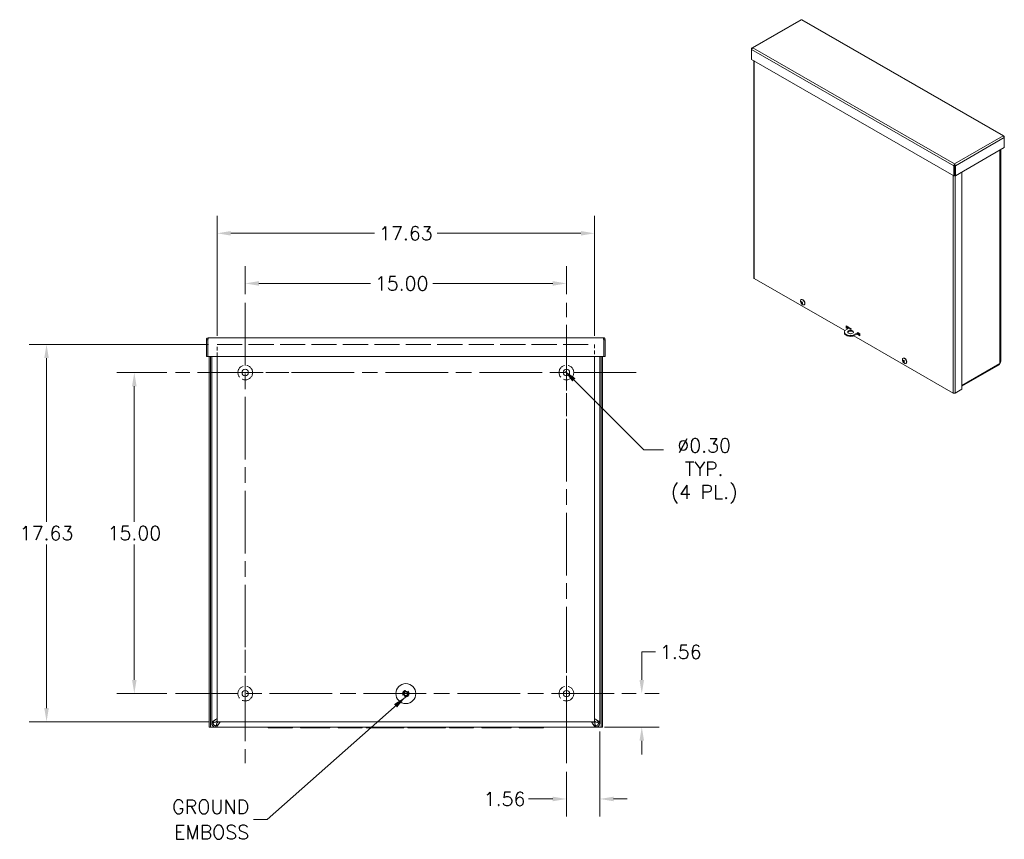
# Model space of a CAD drawing. Header units: inches. Extents: x 6 to 107, y 4 to 69.
# Tile 13 of 13: x 61 to 107, y 31 to 69. Entities that reach past the tile are written whole.
import ezdxf

# ---------------------------------------------------------------- set-up
doc = ezdxf.new("R2010")
doc.units = ezdxf.units.IN
doc.header["$LTSCALE"] = 6.5
doc.header["$MEASUREMENT"] = 0
doc.linetypes.add('CHAIN', pattern=[0.7087, 0.4724, -0.0591, 0.1181, -0.0591])
doc.linetypes.add('DASHED', pattern=[0.2067, 0.1654, -0.0413])
for name, color, linetype, lineweight in [('Center Mark (ANSI)', 7, 'Continuous', 5), ('Centerline (ANSI)', 7, 'Continuous', 5), ('Dimension (ANSI)', 7, 'Continuous', 5), ('Hidden (ANSI)', 7, 'DASHED', 5), ('Symbol (ANSI)', 7, 'Continuous', 5), ('Visible (ANSI)', 7, 'Continuous', 5), ('Visible Narrow (ANSI)', 7, 'Continuous', 5)]:
    doc.layers.add(name, color=color, linetype=linetype, lineweight=lineweight)
doc.styles.add('ROMANS', font='romans.shx')
doc.dimstyles.new('Default (ANSI)', dxfattribs={"dimscale": 6.5, "dimtxt": 0.1, "dimasz": 0.098425, "dimexe": 0.125, "dimexo": 0.0625, "dimgap": 0.031496, "dimtad": 0, "dimtih": 1, "dimtoh": 1, "dimrnd": 1e-08, "dimzin": 0, "dimdsep": 46, "dimtxsty": 'ROMANS', "dimcen": 0.09, "dimdle": 0.393701, "dimclrd": 256, "dimclre": 256, "dimclrt": 256, "dimadec": 0, "dimazin": 0, "dimtfac": 1, "dimtofl": 0, "dimtmove": 0, "dimatfit": 3, "dimfxl": 1, "dimtolj": 1, "dimtzin": 0, "dimlwd": -1, "dimlwe": -1, "dimarcsym": 0})
doc.dimstyles.new('Default (ANSI)$7', dxfattribs={"dimscale": 6.5, "dimtxt": 0.1, "dimasz": 0.098425, "dimexe": 0.125, "dimexo": 0.0625, "dimgap": 0.031496, "dimtad": 0, "dimtih": 1, "dimtoh": 1, "dimrnd": 1e-08, "dimzin": 0, "dimdsep": 46, "dimtxsty": 'ROMANS', "dimcen": 0.09, "dimdle": 0.393701, "dimclrd": 256, "dimclre": 256, "dimclrt": 256, "dimadec": 0, "dimazin": 0, "dimtfac": 1, "dimtofl": 0, "dimtmove": 0, "dimatfit": 3, "dimfxl": 1, "dimtolj": 1, "dimtzin": 0, "dimlwd": -1, "dimlwe": -1, "dimarcsym": 0})

# ---------------------------------------------------------------- blocks, each defined once
blk = doc.blocks.new('*D8')
at = {"layer": 'Defpoints', "color": 0, "transparency": 16777216}
for p in [(87.676, 36.462), (86.114, 34.578), (87.676, 32.907)]:
    blk.add_point(p, dxfattribs=at)
at = {"layer": 'Dimension (ANSI)', "transparency": 16777216}
for p, q in [((87.676, 36.056), (87.676, 32.094)), ((86.114, 34.172), (86.114, 32.094)), ((85.474, 32.907), (84.343, 32.907)), ((88.316, 32.907), (88.956, 32.907))]:
    blk.add_line(p, q, dxfattribs=at)
for points in [[(85.474, 33.014), (85.474, 32.8), (86.114, 32.907)], [(88.316, 33.014), (88.316, 32.8), (87.676, 32.907)]]:
    blk.add_solid(points, dxfattribs=at)
at = {"layer": 'Dimension (ANSI)', "transparency": 16777216, "insert": (82.25, 33.232), "char_height": 0.65, "attachment_point": 1, "style": 'ROMANS'}
blk.add_mtext('\\A1;1.56', dxfattribs=at)
blk = doc.blocks.new('*D9')
at = {"layer": 'Defpoints', "color": 0, "transparency": 16777216}
for p in [(89.364, 37.828), (87.48, 36.266), (89.633, 36.266)]:
    blk.add_point(p, dxfattribs=at)
at = {"layer": 'Dimension (ANSI)', "transparency": 16777216}
for p, q in [((89.633, 38.468), (89.633, 39.773)), ((89.633, 39.773), (90.272, 39.773)), ((89.77, 37.828), (90.445, 37.828)), ((87.886, 36.266), (90.445, 36.266)), ((89.633, 35.626), (89.633, 34.986))]:
    blk.add_line(p, q, dxfattribs=at)
for points in [[(89.526, 38.468), (89.739, 38.468), (89.633, 37.828)], [(89.526, 35.626), (89.739, 35.626), (89.633, 36.266)]]:
    blk.add_solid(points, dxfattribs=at)
at = {"layer": 'Dimension (ANSI)', "transparency": 16777216, "insert": (90.477, 40.098), "char_height": 0.65, "attachment_point": 1, "style": 'ROMANS'}
blk.add_mtext('\\A1;1.56', dxfattribs=at)
blk = doc.blocks.new('*D10')
at = {"layer": 'Defpoints', "color": 0, "transparency": 16777216}
for p in [(69.801, 59.33), (69.801, 54.141), (87.426, 54.141)]:
    blk.add_point(p, dxfattribs=at)
at = {"layer": 'Dimension (ANSI)', "transparency": 16777216}
for p, q in [((69.801, 54.547), (69.801, 60.143)), ((87.426, 54.547), (87.426, 60.143)), ((70.441, 59.33), (77.155, 59.33)), ((86.787, 59.33), (80.072, 59.33))]:
    blk.add_line(p, q, dxfattribs=at)
for points in [[(70.441, 59.437), (70.441, 59.224), (69.801, 59.33)], [(86.787, 59.437), (86.787, 59.224), (87.426, 59.33)]]:
    blk.add_solid(points, dxfattribs=at)
at = {"layer": 'Dimension (ANSI)', "transparency": 16777216, "insert": (77.36, 59.655), "char_height": 0.65, "attachment_point": 1, "style": 'ROMANS'}
blk.add_mtext('\\A1;17.63', dxfattribs=at)
blk = doc.blocks.new('*D11')
at = {"layer": 'Defpoints', "color": 0, "transparency": 16777216}
for p in [(69.801, 54.141), (61.836, 36.516), (69.801, 36.516)]:
    blk.add_point(p, dxfattribs=at)
at = {"layer": 'Dimension (ANSI)', "transparency": 16777216}
for p, q in [((69.395, 54.141), (61.023, 54.141)), ((61.836, 53.501), (61.836, 45.858)), ((61.836, 37.156), (61.836, 44.799)), ((69.395, 36.516), (61.023, 36.516))]:
    blk.add_line(p, q, dxfattribs=at)
for points in [[(61.729, 53.501), (61.942, 53.501), (61.836, 54.141)], [(61.729, 37.156), (61.942, 37.156), (61.836, 36.516)]]:
    blk.add_solid(points, dxfattribs=at)
at = {"layer": 'Dimension (ANSI)', "transparency": 16777216, "insert": (60.582, 45.653), "char_height": 0.65, "attachment_point": 1, "style": 'ROMANS'}
blk.add_mtext('\\A1;17.63', dxfattribs=at)
blk = doc.blocks.new('*D23')
at = {"layer": 'Defpoints', "color": 0, "transparency": 16777216}
for p in [(86.008, 52.934), (86.22, 52.722)]:
    blk.add_point(p, dxfattribs=at)
at = {"layer": 'Dimension (ANSI)', "transparency": 16777216}
for p, q in [((89.73, 49.213), (86.46, 52.482)), ((90.653, 49.213), (89.73, 49.213))]:
    blk.add_line(p, q, dxfattribs=at)
blk.add_solid([(86.535, 52.557), (86.385, 52.407), (86.008, 52.934)], dxfattribs=at)
at = {"layer": 'Dimension (ANSI)', "transparency": 16777216, "insert": (92.545, 49.739), "char_height": 0.65, "attachment_point": 2, "style": 'ROMANS'}
blk.add_mtext('\\A1;∅0.30{\\PTYP.\\P(4 PL.)}', dxfattribs=at)
blk = doc.blocks.new('*D29')
at = {"layer": 'Defpoints', "color": 0, "transparency": 16777216}
for p in [(65.934, 52.828), (67.864, 52.828), (67.864, 37.828)]:
    blk.add_point(p, dxfattribs=at)
at = {"layer": 'Dimension (ANSI)', "transparency": 16777216}
for p, q in [((67.458, 52.828), (65.122, 52.828)), ((65.934, 52.189), (65.934, 45.858)), ((65.934, 38.468), (65.934, 44.799)), ((67.458, 37.828), (65.122, 37.828))]:
    blk.add_line(p, q, dxfattribs=at)
for points in [[(65.828, 52.189), (66.041, 52.189), (65.934, 52.828)], [(65.828, 38.468), (66.041, 38.468), (65.934, 37.828)]]:
    blk.add_solid(points, dxfattribs=at)
at = {"layer": 'Dimension (ANSI)', "transparency": 16777216, "insert": (64.681, 45.653), "char_height": 0.65, "attachment_point": 1, "style": 'ROMANS'}
blk.add_mtext('\\A1;15.00', dxfattribs=at)
blk = doc.blocks.new('*D30')
at = {"layer": 'Defpoints', "color": 0, "transparency": 16777216}
for p in [(71.114, 56.99), (71.114, 56.078), (86.114, 56.078)]:
    blk.add_point(p, dxfattribs=at)
at = {"layer": 'Dimension (ANSI)', "transparency": 16777216}
for p, q in [((71.114, 56.485), (71.114, 57.802)), ((86.114, 56.485), (86.114, 57.802)), ((71.754, 56.99), (76.959, 56.99)), ((85.474, 56.99), (79.876, 56.99))]:
    blk.add_line(p, q, dxfattribs=at)
for points in [[(71.754, 57.096), (71.754, 56.883), (71.114, 56.99)], [(85.474, 57.096), (85.474, 56.883), (86.114, 56.99)]]:
    blk.add_solid(points, dxfattribs=at)
at = {"layer": 'Dimension (ANSI)', "transparency": 16777216, "insert": (77.164, 57.315), "char_height": 0.65, "attachment_point": 1, "style": 'ROMANS'}
blk.add_mtext('\\A1;15.00', dxfattribs=at)

msp = doc.modelspace()

# ---------------------------------------------------------------- linework, layer by layer
at = {"layer": 'Center Mark (ANSI)', "linetype": 'CHAIN', "ltscale": 0.34877}
for p, q in [((86.114, 50.787), (86.114, 54.869)), ((73.155, 52.828), (69.073, 52.828)), ((71.114, 39.869), (71.114, 35.787)), ((86.114, 39.869), (86.114, 35.787))]:
    msp.add_line(p, q, dxfattribs=at)
at = {"layer": 'Centerline (ANSI)', "linetype": 'CHAIN', "ltscale": 0.952448}
for p, q in [((71.114, 56.078), (71.114, 34.578)), ((86.114, 34.578), (86.114, 56.078)), ((89.364, 52.828), (67.864, 52.828)), ((67.864, 37.828), (89.364, 37.828))]:
    msp.add_line(p, q, dxfattribs=at)
at = {"layer": 'Hidden (ANSI)', "ltscale": 0.164876}
for p, q in [((69.801, 53.578), (69.801, 54.141)), ((87.426, 54.141), (87.426, 53.578))]:
    msp.add_line(p, q, dxfattribs=at)
at = {"layer": 'Hidden (ANSI)', "ltscale": 1.093186}
msp.add_line((69.801, 54.141), (87.426, 54.141), dxfattribs=at)
at = {"layer": 'Hidden (ANSI)', "ltscale": 0.632503}
for centre in [(71.114, 52.828), (86.114, 52.828), (71.114, 37.828), (86.114, 37.828)]:
    msp.add_circle(centre, 0.344, dxfattribs=at)
at = {"layer": 'Hidden (ANSI)', "ltscale": 0.267516}
msp.add_circle((78.614, 37.829), 0.145, dxfattribs=at)
at = {"layer": 'Visible (ANSI)'}
for p, q in [((97.059, 69.305), (94.782, 67.994)), ((106.543, 63.877), (97.116, 69.305)), ((94.776, 67.952), (94.763, 67.96)), ((94.763, 67.96), (94.763, 67.917)), ((94.763, 67.456), (94.763, 67.917)), ((104.2, 62.021), (94.763, 67.456)), ((94.866, 67.396), (94.866, 57.246)), ((106.549, 63.835), (106.562, 63.843)), ((106.562, 63.8), (106.562, 63.843)), ((106.562, 63.8), (106.562, 63.338)), ((106.562, 63.338), (104.275, 62.021)), ((106.393, 53.35), (106.393, 63.241)), ((104.237, 62.535), (104.237, 62.571)), ((104.232, 62.501), (104.2, 62.483)), ((104.2, 62.483), (104.2, 62.021)), ((104.232, 62.501), (104.232, 62.039)), ((104.244, 62.519), (104.238, 62.516)), ((104.243, 62.501), (104.243, 62.039)), ((104.243, 62.501), (104.275, 62.483)), ((104.275, 62.021), (104.275, 62.483)), ((104.574, 62.193), (104.574, 52.045)), ((104.232, 62.039), (104.2, 62.021)), ((104.243, 62.039), (104.275, 62.021)), ((99.115, 54.783), (94.886, 57.219)), ((97.076, 56.233), (97.083, 56.237)), ((97.086, 56.096), (97.103, 56.105)), ((97.086, 56.082), (97.118, 56.1)), ((97.096, 56.108), (97.1, 56.11)), ((97.106, 56.105), (97.126, 56.116)), ((97.117, 56.093), (97.135, 56.103)), ((97.097, 56.07), (97.12, 56.083)), ((97.107, 56.066), (97.118, 56.073)), ((97.121, 56.082), (97.122, 56.082)), ((97.214, 55.992), (97.222, 55.996)), ((99.093, 54.719), (99.093, 54.682)), ((99.339, 54.913), (99.116, 54.784)), ((99.176, 55.005), (99.337, 54.912)), ((99.176, 54.912), (99.176, 55.005)), ((99.176, 54.912), (99.207, 54.931)), ((99.257, 54.866), (99.176, 54.912)), ((99.207, 54.986), (99.207, 54.931)), ((99.207, 54.968), (99.321, 54.902)), ((99.289, 54.884), (99.207, 54.931)), ((99.207, 54.931), (99.289, 54.884)), ((99.375, 54.89), (99.43, 54.858)), ((99.404, 54.854), (99.417, 54.847)), ((69.363, 54.36), (69.301, 54.36)), ((69.301, 54.36), (69.301, 53.578)), ((69.363, 54.36), (69.363, 53.578)), ((69.374, 53.578), (69.374, 54.36)), ((69.395, 54.453), (87.833, 54.453)), ((87.853, 54.36), (87.853, 53.578)), ((87.864, 54.36), (87.864, 53.578)), ((87.864, 54.36), (87.926, 54.36)), ((87.926, 53.578), (87.926, 54.36)), ((99.362, 54.641), (99.254, 54.703)), ((99.51, 54.57), (99.722, 54.692)), ((99.51, 54.533), (99.752, 54.673)), ((99.51, 54.57), (99.51, 54.533)), ((104.175, 51.87), (99.529, 54.545)), ((99.814, 54.545), (99.672, 54.627)), ((99.703, 54.645), (99.814, 54.581)), ((99.786, 54.598), (99.704, 54.645)), ((99.722, 54.69), (99.814, 54.637)), ((99.736, 54.663), (99.786, 54.635)), ((99.786, 54.653), (99.786, 54.598)), ((99.814, 54.637), (99.814, 54.545)), ((69.363, 53.578), (69.301, 53.578)), ((87.853, 53.578), (69.374, 53.578)), ((69.426, 53.578), (69.426, 36.265)), ((69.488, 53.578), (69.488, 36.265)), ((69.551, 53.578), (69.551, 36.462)), ((69.801, 36.516), (69.801, 53.578)), ((87.426, 53.578), (87.426, 36.516)), ((87.676, 36.462), (87.676, 53.578)), ((87.739, 36.265), (87.739, 53.578)), ((87.801, 36.265), (87.801, 53.578)), ((87.864, 53.578), (87.926, 53.578)), ((101.832, 53.494), (101.839, 53.498)), ((101.842, 53.358), (101.858, 53.367)), ((101.842, 53.345), (101.874, 53.363)), ((101.852, 53.332), (101.873, 53.344)), ((101.854, 53.369), (101.857, 53.371)), ((101.863, 53.365), (101.883, 53.376)), ((101.874, 53.352), (101.892, 53.363)), ((101.877, 53.341), (101.878, 53.342)), ((101.862, 53.328), (101.873, 53.335)), ((101.97, 53.253), (101.978, 53.258)), ((106.291, 53.172), (104.574, 52.183)), ((106.354, 53.254), (106.36, 53.263)), ((104.574, 52.045), (104.27, 51.87)), ((69.551, 36.462), (69.601, 36.462)), ((69.551, 36.453), (69.551, 36.462)), ((69.601, 36.453), (69.551, 36.453)), ((69.601, 36.462), (69.613, 36.462)), ((69.613, 36.453), (69.601, 36.453)), ((69.613, 36.462), (69.613, 36.453)), ((69.738, 36.497), (69.801, 36.56)), ((69.738, 36.328), (69.748, 36.328)), ((69.738, 36.328), (69.738, 36.315)), ((69.748, 36.328), (69.748, 36.315)), ((69.782, 36.453), (69.845, 36.516)), ((87.426, 36.516), (69.801, 36.516)), ((87.445, 36.453), (87.382, 36.516)), ((87.489, 36.497), (87.426, 36.56)), ((87.48, 36.328), (87.489, 36.328)), ((87.48, 36.315), (87.48, 36.328)), ((87.489, 36.315), (87.489, 36.328)), ((87.614, 36.462), (87.627, 36.462)), ((87.614, 36.453), (87.614, 36.462)), ((87.627, 36.453), (87.614, 36.453)), ((87.627, 36.462), (87.676, 36.462)), ((87.676, 36.453), (87.627, 36.453)), ((87.676, 36.462), (87.676, 36.453)), ((69.488, 36.265), (69.426, 36.265)), ((69.488, 36.265), (69.52, 36.265)), ((69.52, 36.265), (72.191, 36.265)), ((69.738, 36.315), (69.738, 36.266)), ((69.748, 36.266), (69.738, 36.266)), ((69.748, 36.315), (69.748, 36.266)), ((87.48, 36.266), (69.748, 36.266)), ((72.191, 36.266), (72.191, 36.235)), ((72.691, 36.235), (72.191, 36.235)), ((72.691, 36.235), (72.691, 36.266)), ((72.691, 36.235), (72.816, 36.235)), ((72.816, 36.235), (72.816, 36.266)), ((73.316, 36.235), (72.816, 36.235)), ((73.316, 36.266), (73.316, 36.235)), ((73.316, 36.265), (73.696, 36.265)), ((73.696, 36.266), (73.696, 36.235)), ((74.321, 36.235), (73.696, 36.235)), ((74.321, 36.235), (74.321, 36.266)), ((74.321, 36.235), (74.446, 36.235)), ((74.446, 36.235), (74.446, 36.266)), ((75.071, 36.235), (74.446, 36.235)), ((75.071, 36.266), (75.071, 36.235)), ((75.071, 36.265), (75.451, 36.265)), ((75.451, 36.266), (75.451, 36.235)), ((75.951, 36.235), (75.451, 36.235)), ((75.951, 36.235), (75.951, 36.266)), ((75.951, 36.235), (76.076, 36.235)), ((76.076, 36.235), (76.076, 36.266)), ((76.576, 36.235), (76.076, 36.235)), ((76.576, 36.266), (76.576, 36.235)), ((76.576, 36.265), (76.769, 36.265)), ((76.769, 36.235), (76.769, 36.266)), ((78.519, 36.235), (76.769, 36.235)), ((78.519, 36.235), (78.519, 36.266)), ((78.519, 36.265), (78.709, 36.265)), ((78.709, 36.235), (78.709, 36.266)), ((80.459, 36.235), (78.709, 36.235)), ((80.459, 36.235), (80.459, 36.266)), ((80.459, 36.265), (80.651, 36.265)), ((80.651, 36.266), (80.651, 36.235)), ((81.151, 36.235), (80.651, 36.235)), ((81.151, 36.235), (81.151, 36.266)), ((81.151, 36.235), (81.276, 36.235)), ((81.276, 36.235), (81.276, 36.266)), ((81.776, 36.235), (81.276, 36.235)), ((81.776, 36.266), (81.776, 36.235)), ((81.776, 36.265), (82.156, 36.265)), ((82.156, 36.266), (82.156, 36.235)), ((82.781, 36.235), (82.156, 36.235)), ((82.781, 36.235), (82.781, 36.266)), ((82.781, 36.235), (82.906, 36.235)), ((82.906, 36.235), (82.906, 36.266)), ((83.531, 36.235), (82.906, 36.235)), ((83.531, 36.266), (83.531, 36.235)), ((83.531, 36.265), (83.911, 36.265)), ((83.911, 36.266), (83.911, 36.235)), ((84.411, 36.235), (83.911, 36.235)), ((84.411, 36.235), (84.411, 36.266)), ((84.411, 36.235), (84.536, 36.235)), ((84.536, 36.235), (84.536, 36.266)), ((85.036, 36.235), (84.536, 36.235)), ((85.036, 36.266), (85.036, 36.235)), ((85.036, 36.265), (87.708, 36.265)), ((87.48, 36.266), (87.48, 36.315)), ((87.489, 36.266), (87.48, 36.266)), ((87.489, 36.266), (87.489, 36.315)), ((87.739, 36.265), (87.708, 36.265)), ((87.739, 36.265), (87.801, 36.265))]:
    msp.add_line(p, q, dxfattribs=at)
for centre, radius in [((71.114, 52.828), 0.15), ((86.114, 52.828), 0.15), ((78.614, 37.829), 0.466), ((71.114, 37.828), 0.15), ((78.614, 37.829), 0.114), ((78.614, 37.829), 0.0825), ((86.114, 37.828), 0.15)]:
    msp.add_circle(centre, radius, dxfattribs=at)
for centre in [(97.23, 56.161), (101.986, 53.422)]:
    msp.add_arc(centre, 0.183, 173.2904, 246.5816, dxfattribs=at)
for centre, major_axis, ratio, start_param, end_param in [((104.222, 62.525), (-0.0226, 0), 0.575862, 1.931658, 2.356194), ((104.222, 62.525), (0.0673, 0), 0.575862, 4.850851, 5.022937), ((94.934, 57.246), (-0.0673, 0), 0.575862, 0, 0.785398), ((97.145, 56.112), (-0.069, 0.12), 0.578093, 2.480966, 6.943812), ((97.23, 56.161), (0.17, -0.068), 0.749207, 3.864666, 4.029051), ((97.213, 56.076), (0.158, -0.032), 0.063988, 3.663303, 3.78546), ((97.192, 56.209), (-0.126, -0.1), 0.719515, 0.109509, 0.231666), ((97.23, 56.161), (-0.083, 0.163), 0.81053, 1.294443, 1.458828), ((97.152, 56.117), (-0.069, 0.12), 0.578093, 3.141593, 6.283185), ((97.075, 56.097), (-0.0109, 0.0018), 0.051009, 2.653919, 3.077428), ((97.077, 56.085), (-0.0084, -0.0107), 0.380749, 2.29529, 3.054949), ((97.252, 56.121), (0.142, 0.078), 0.849451, 2.537331, 2.659487), ((97.088, 56.111), (-0.0134, -0.0032), 0.43731, 2.137472, 2.600818), ((97.148, 56.157), (0.008, -0.161), 0.323099, 4.895713, 5.01787), ((97.23, 56.162), (-0.132, -0.128), 0.339679, 5.307169, 5.471554), ((97.131, 56.104), (-0.0175, 0.0303), 0.578093, 1.492397, 1.700905), ((97.23, 56.161), (0.16, 0.09), 0.029457, 3.911665, 4.07605), ((97.23, 56.162), (-0.161, -0.088), 0.019367, 0.298709, 0.463094), ((97.23, 56.161), (-0.13, -0.13), 0.32959, 5.773985, 5.93837), ((97.095, 56.061), (0.0133, 0.0039), 0.459977, 0.382383, 0.909078), ((97.251, 56.13), (-0.135, -0.089), 0.901193, 6.076463, 6.198619), ((97.105, 56.057), (-0.00259, -0.00922), 0.288823, 3.434225, 3.460603), ((97.146, 56.166), (-0.009, -0.161), 0.271358, 5.394923, 5.51708), ((97.23, 56.161), (0.083, -0.164), 0.820619, 4.908784, 5.073169), ((97.206, 56.079), (0.155, -0.045), 0.141422, 4.139812, 4.261969), ((97.117, 56.071), (0.0078, 0.0109), 0.346791, 0.45754, 1.078246), ((97.186, 56.211), (-0.12, -0.108), 0.642081, 0.537406, 0.659563), ((97.23, 56.162), (-0.169, 0.07), 0.739117, 1.204526, 1.368911), ((99.381, 54.719), (-0.289, 0), 0.575862, 5.881372, 8.314443), ((99.384, 54.681), (0.135, 0), 0.575862, 0.236933, 2.904659), ((99.387, 54.867), (0.0451, 0), 0.575862, 1.832596, 6.021386), ((99.387, 54.83), (-0.0451, 0), 0.575862, 3.922843, 5.501935), ((99.381, 54.682), (-0.289, 0), 0.575862, 0, 2.031258), ((101.901, 53.374), (-0.069, 0.12), 0.578093, 2.480966, 6.943812), ((101.986, 53.422), (0.164, -0.082), 0.768102, 3.926124, 4.090509), ((101.966, 53.338), (0.157, -0.038), 0.100402, 3.696707, 3.818864), ((101.952, 53.468), (-0.129, -0.097), 0.752654, 0.099679, 0.221836), ((101.986, 53.423), (-0.164, -0.082), 0.068701, 0.300786, 0.465171), ((101.986, 53.423), (-0.066, 0.171), 0.807556, 1.378118, 1.542503), ((101.908, 53.378), (-0.069, 0.12), 0.578093, 3.141593, 6.283185), ((101.832, 53.36), (-0.0107, 0.0019), 0.083166, 2.67786, 3.040002), ((101.833, 53.348), (-0.0086, -0.0106), 0.395183, 2.283377, 3.001606), ((102.008, 53.378), (0.144, 0.073), 0.822361, 2.534007, 2.656164), ((101.845, 53.372), (-0.0134, -0.0029), 0.425503, 2.12825, 2.607341), ((101.903, 53.423), (0, -0.162), 0.300602, 4.941382, 5.063538), ((101.986, 53.423), (-0.137, -0.122), 0.294011, 5.318929, 5.483314), ((101.887, 53.365), (-0.0175, 0.0303), 0.578093, 1.444525, 1.733938), ((101.959, 53.341), (0.153, -0.051), 0.174561, 4.176564, 4.298721), ((101.986, 53.422), (0.163, 0.084), 0.07879, 3.913037, 4.077422), ((101.873, 53.331), (0.0081, 0.0108), 0.362813, 0.479643, 1.064659), ((101.945, 53.471), (-0.123, -0.104), 0.678496, 0.52471, 0.646867), ((101.986, 53.422), (-0.135, -0.124), 0.283921, 5.78644, 5.950825), ((101.85, 53.323), (0.0133, 0.0036), 0.450098, 0.336346, 0.901623), ((102.007, 53.387), (-0.138, -0.083), 0.878695, 6.08079, 6.202947), ((101.86, 53.319), (-0.0028, -0.00942), 0.24701, 3.401686, 3.489228), ((101.902, 53.431), (-0.017, -0.161), 0.244268, 5.437057, 5.559214), ((101.986, 53.422), (0.065, -0.171), 0.817645, 4.994502, 5.158887), ((101.986, 53.423), (-0.163, 0.084), 0.758012, 1.265457, 1.429842), ((104.222, 51.897), (-0.0673, 0), 0.575862, 0.785398, 2.356194)]:
    msp.add_ellipse(centre, major_axis=major_axis, ratio=ratio, start_param=start_param, end_param=end_param, dxfattribs=at)
msp.add_ellipse((99.384, 54.718), major_axis=(-0.135, 0), ratio=0.575862, dxfattribs=at)
for points, knots in [([(97.059, 69.305), (97.062, 69.307), (97.066, 69.308), (97.07, 69.307), (97.076, 69.306), (97.082, 69.304), (97.088, 69.299)], [0.7873319, 0.7873319, 0.7873319, 0.7873319, 1.128705, 1.128705, 1.128705, 1.5707963, 1.5707963, 1.5707963, 1.5707963]), ([(94.821, 67.994), (94.801, 68.003), (94.781, 67.998), (94.77, 67.983), (94.767, 67.977), (94.764, 67.969), (94.763, 67.96)], [0, 0, 0, 0, 1.128705, 1.128705, 1.128705, 1.570796, 1.570796, 1.570796, 1.570796]), ([(94.763, 67.917), (94.765, 67.936), (94.779, 67.962), (94.798, 67.978), (94.805, 67.985), (94.813, 67.99), (94.821, 67.994)], [0, 0, 0, 0, 1.128705, 1.128705, 1.128705, 1.570796, 1.570796, 1.570796, 1.570796]), ([(106.562, 63.843), (106.559, 63.865), (106.546, 63.88), (106.527, 63.881), (106.52, 63.882), (106.512, 63.88), (106.504, 63.877)], [0, 0, 0, 0, 1.128705, 1.128705, 1.128705, 1.570796, 1.570796, 1.570796, 1.570796]), ([(106.504, 63.877), (106.524, 63.868), (106.544, 63.846), (106.554, 63.824), (106.558, 63.816), (106.561, 63.808), (106.562, 63.8)], [0, 0, 0, 0, 1.128705, 1.128705, 1.128705, 1.570796, 1.570796, 1.570796, 1.570796]), ([(104.237, 62.571), (104.222, 62.559), (104.207, 62.535), (104.202, 62.511), (104.2, 62.501), (104.199, 62.491), (104.2, 62.483)], [0, 0, 0, 0, 1.128705, 1.128705, 1.128705, 1.570796, 1.570796, 1.570796, 1.570796]), ([(104.237, 62.535), (104.233, 62.528), (104.229, 62.514), (104.231, 62.503), (104.231, 62.502), (104.231, 62.502), (104.232, 62.501)], [0, 0, 0, 0, 1.483475, 1.483475, 1.483475, 1.570796, 1.570796, 1.570796, 1.570796]), ([(104.275, 62.483), (104.277, 62.505), (104.268, 62.533), (104.255, 62.553), (104.249, 62.56), (104.243, 62.567), (104.237, 62.571)], [0, 0, 0, 0, 1.128705, 1.128705, 1.128705, 1.570796, 1.570796, 1.570796, 1.570796]), ([(104.237, 62.535), (104.242, 62.528), (104.246, 62.514), (104.243, 62.503), (104.243, 62.502), (104.243, 62.502), (104.243, 62.501)], [0, 0, 0, 0, 1.483475, 1.483475, 1.483475, 1.570796, 1.570796, 1.570796, 1.570796]), ([(97.075, 56.124), (97.075, 56.124), (97.074, 56.124), (97.073, 56.124), (97.072, 56.125), (97.071, 56.125), (97.07, 56.126), (97.069, 56.127), (97.069, 56.127), (97.068, 56.128)], [0.07083885, 0.07083885, 0.07083885, 0.07083885, 0.07713496, 0.07713496, 0.08485022, 0.08485022, 0.09256936, 0.09256936, 0.09878127, 0.09878127, 0.09878127, 0.09878127]), ([(97.083, 56.105), (97.083, 56.104), (97.084, 56.104), (97.084, 56.102), (97.085, 56.101), (97.085, 56.099), (97.085, 56.098), (97.085, 56.097), (97.085, 56.096), (97.085, 56.096), (97.085, 56.096), (97.085, 56.096)], [0, 0, 0, 0, 0.00943558, 0.00943558, 0.01887116, 0.01887116, 0.02819305, 0.02819305, 0.03751494, 0.03751494, 0.03776186, 0.03776186, 0.03776186, 0.03776186]), ([(97.096, 56.108), (97.096, 56.108), (97.095, 56.108), (97.095, 56.108), (97.094, 56.108), (97.093, 56.108), (97.092, 56.109), (97.091, 56.11), (97.09, 56.11), (97.09, 56.112), (97.09, 56.112), (97.089, 56.113)], [0.02405736, 0.02405736, 0.02405736, 0.02405736, 0.02818655, 0.02818655, 0.03753605, 0.03753605, 0.04692113, 0.04692113, 0.05630621, 0.05630621, 0.06180987, 0.06180987, 0.06180987, 0.06180987]), ([(97.107, 56.106), (97.107, 56.106), (97.107, 56.105), (97.106, 56.105), (97.105, 56.104), (97.104, 56.104), (97.103, 56.105), (97.102, 56.105), (97.101, 56.106), (97.1, 56.106), (97.1, 56.106), (97.1, 56.106)], [0, 0, 0, 0, 0.00943558, 0.00943558, 0.01887116, 0.01887116, 0.02819305, 0.02819305, 0.03751494, 0.03751494, 0.03776186, 0.03776186, 0.03776186, 0.03776186]), ([(97.118, 56.111), (97.118, 56.111), (97.118, 56.111), (97.119, 56.111), (97.12, 56.11), (97.121, 56.109), (97.121, 56.108), (97.121, 56.107), (97.122, 56.106), (97.121, 56.104), (97.121, 56.104), (97.121, 56.102), (97.12, 56.102), (97.119, 56.101), (97.118, 56.1), (97.118, 56.1)], [-0.05376329, -0.05376329, -0.05376329, -0.05376329, -0.05138421, -0.05138421, -0.04326892, -0.04326892, -0.03515364, -0.03515364, -0.02703835, -0.02703835, -0.01892307, -0.01892307, -0.00946153, -0.00946153, -0.00243373, -0.00243373, -0.00243373, -0.00243373]), ([(97.119, 56.124), (97.119, 56.124), (97.119, 56.125), (97.119, 56.125), (97.119, 56.126), (97.119, 56.126), (97.12, 56.127), (97.12, 56.127)], [0.0794429, 0.0794429, 0.0794429, 0.0794429, 0.08485022, 0.08485022, 0.09256936, 0.09256936, 0.09878127, 0.09878127, 0.09878127, 0.09878127]), ([(97.119, 56.124), (97.12, 56.123), (97.122, 56.122), (97.124, 56.119), (97.125, 56.118), (97.127, 56.115), (97.128, 56.114), (97.131, 56.11), (97.132, 56.109), (97.133, 56.106), (97.134, 56.104), (97.135, 56.102)], [2.8739523, 2.8739523, 2.8739523, 2.8739523, 2.9809753, 2.9809753, 3.0879982, 3.0879982, 3.1950212, 3.1950212, 3.3020441, 3.3020441, 3.4090671, 3.4090671, 3.4090671, 3.4090671]), ([(97.137, 56.104), (97.137, 56.103), (97.137, 56.103), (97.136, 56.103), (97.136, 56.103), (97.135, 56.102), (97.135, 56.102), (97.135, 56.102)], [0.02464779, 0.02464779, 0.02464779, 0.02464779, 0.0308597, 0.0308597, 0.03857885, 0.03857885, 0.0429791, 0.0429791, 0.0429791, 0.0429791]), ([(97.086, 56.09), (97.086, 56.089), (97.086, 56.089), (97.087, 56.088), (97.087, 56.087), (97.087, 56.085), (97.087, 56.085), (97.087, 56.083), (97.087, 56.083), (97.087, 56.082), (97.086, 56.082), (97.086, 56.082)], [0.02405957, 0.02405957, 0.02405957, 0.02405957, 0.02821495, 0.02821495, 0.03753603, 0.03753603, 0.04689223, 0.04689223, 0.05624844, 0.05624844, 0.06180761, 0.06180761, 0.06180761, 0.06180761]), ([(97.096, 56.069), (97.096, 56.069), (97.097, 56.07), (97.097, 56.07), (97.098, 56.07), (97.099, 56.07), (97.099, 56.07), (97.101, 56.069), (97.101, 56.069), (97.102, 56.068), (97.102, 56.068), (97.102, 56.068)], [0, 0, 0, 0, 0.00943558, 0.00943558, 0.01887116, 0.01887116, 0.02819305, 0.02819305, 0.03751494, 0.03751494, 0.03776186, 0.03776186, 0.03776186, 0.03776186]), ([(97.107, 56.066), (97.107, 56.066), (97.107, 56.067), (97.108, 56.067), (97.108, 56.067), (97.11, 56.066), (97.11, 56.066), (97.112, 56.065), (97.113, 56.064), (97.114, 56.063), (97.114, 56.063), (97.114, 56.062)], [0.02405736, 0.02405736, 0.02405736, 0.02405736, 0.02818655, 0.02818655, 0.03753605, 0.03753605, 0.04692113, 0.04692113, 0.05630621, 0.05630621, 0.06180987, 0.06180987, 0.06180987, 0.06180987]), ([(97.117, 56.085), (97.116, 56.085), (97.116, 56.085), (97.116, 56.086), (97.115, 56.087), (97.115, 56.089), (97.115, 56.09), (97.116, 56.091), (97.116, 56.092), (97.117, 56.093), (97.117, 56.093), (97.117, 56.093)], [0.02405736, 0.02405736, 0.02405736, 0.02405736, 0.02818655, 0.02818655, 0.03753605, 0.03753605, 0.04692113, 0.04692113, 0.05630621, 0.05630621, 0.06180987, 0.06180987, 0.06180987, 0.06180987]), ([(97.121, 56.07), (97.12, 56.071), (97.12, 56.071), (97.118, 56.073), (97.118, 56.074), (97.117, 56.075), (97.117, 56.076), (97.117, 56.078), (97.117, 56.078), (97.118, 56.079), (97.118, 56.079), (97.118, 56.079)], [0, 0, 0, 0, 0.00943558, 0.00943558, 0.01887116, 0.01887116, 0.02819305, 0.02819305, 0.03751494, 0.03751494, 0.03776186, 0.03776186, 0.03776186, 0.03776186]), ([(97.133, 56.04), (97.133, 56.04), (97.133, 56.041), (97.132, 56.042), (97.132, 56.043), (97.131, 56.044), (97.131, 56.045), (97.132, 56.046), (97.132, 56.047), (97.132, 56.047)], [0.02464779, 0.02464779, 0.02464779, 0.02464779, 0.0308597, 0.0308597, 0.03857885, 0.03857885, 0.04629411, 0.04629411, 0.05259022, 0.05259022, 0.05259022, 0.05259022]), ([(69.395, 54.453), (69.359, 54.453), (69.325, 54.431), (69.31, 54.4), (69.304, 54.387), (69.301, 54.373), (69.301, 54.36)], [0, 0, 0, 0, 1.128705, 1.128705, 1.128705, 1.570796, 1.570796, 1.570796, 1.570796]), ([(69.378, 54.386), (69.37, 54.381), (69.364, 54.372), (69.363, 54.362), (69.363, 54.361), (69.363, 54.361), (69.363, 54.36)], [0.555831, 0.555831, 0.555831, 0.555831, 1.483475, 1.483475, 1.483475, 1.570796, 1.570796, 1.570796, 1.570796]), ([(69.374, 54.36), (69.379, 54.395), (69.384, 54.429), (69.389, 54.444), (69.391, 54.45), (69.393, 54.453), (69.395, 54.453)], [0, 0, 0, 0, 1.128705, 1.128705, 1.128705, 1.570796, 1.570796, 1.570796, 1.570796]), ([(87.926, 54.36), (87.926, 54.395), (87.905, 54.429), (87.873, 54.444), (87.861, 54.45), (87.847, 54.453), (87.833, 54.453)], [0, 0, 0, 0, 1.128705, 1.128705, 1.128705, 1.570796, 1.570796, 1.570796, 1.570796]), ([(87.833, 54.453), (87.838, 54.453), (87.843, 54.431), (87.848, 54.4), (87.849, 54.387), (87.851, 54.373), (87.853, 54.36)], [0, 0, 0, 0, 1.128705, 1.128705, 1.128705, 1.570796, 1.570796, 1.570796, 1.570796]), ([(87.849, 54.386), (87.857, 54.381), (87.863, 54.372), (87.864, 54.362), (87.864, 54.361), (87.864, 54.361), (87.864, 54.36)], [0.555831, 0.555831, 0.555831, 0.555831, 1.483475, 1.483475, 1.483475, 1.570796, 1.570796, 1.570796, 1.570796]), ([(101.832, 53.387), (101.831, 53.387), (101.831, 53.387), (101.829, 53.387), (101.829, 53.388), (101.827, 53.388), (101.827, 53.389), (101.826, 53.39), (101.825, 53.39), (101.825, 53.391)], [0.07083885, 0.07083885, 0.07083885, 0.07083885, 0.07713496, 0.07713496, 0.08485022, 0.08485022, 0.09256936, 0.09256936, 0.09878127, 0.09878127, 0.09878127, 0.09878127]), ([(101.839, 53.367), (101.84, 53.367), (101.84, 53.366), (101.841, 53.364), (101.841, 53.363), (101.841, 53.361), (101.842, 53.361), (101.841, 53.359), (101.841, 53.358), (101.841, 53.358), (101.841, 53.358), (101.841, 53.358)], [0, 0, 0, 0, 0.00943558, 0.00943558, 0.01887116, 0.01887116, 0.02819305, 0.02819305, 0.03751494, 0.03751494, 0.03776186, 0.03776186, 0.03776186, 0.03776186]), ([(101.842, 53.352), (101.842, 53.352), (101.842, 53.352), (101.842, 53.35), (101.843, 53.349), (101.843, 53.348), (101.843, 53.347), (101.843, 53.346), (101.842, 53.345), (101.842, 53.345), (101.842, 53.345), (101.842, 53.345)], [0.02405736, 0.02405736, 0.02405736, 0.02405736, 0.02818655, 0.02818655, 0.03753605, 0.03753605, 0.04692113, 0.04692113, 0.05630621, 0.05630621, 0.06180987, 0.06180987, 0.06180987, 0.06180987]), ([(101.853, 53.369), (101.853, 53.369), (101.852, 53.369), (101.852, 53.369), (101.851, 53.369), (101.85, 53.369), (101.849, 53.37), (101.848, 53.371), (101.847, 53.372), (101.847, 53.373), (101.847, 53.374), (101.846, 53.374)], [0.02405736, 0.02405736, 0.02405736, 0.02405736, 0.02818655, 0.02818655, 0.03753605, 0.03753605, 0.04692113, 0.04692113, 0.05630621, 0.05630621, 0.06180987, 0.06180987, 0.06180987, 0.06180987]), ([(101.865, 53.366), (101.864, 53.366), (101.864, 53.365), (101.863, 53.365), (101.862, 53.365), (101.861, 53.365), (101.86, 53.365), (101.859, 53.366), (101.858, 53.366), (101.857, 53.367), (101.857, 53.367), (101.857, 53.367)], [0, 0, 0, 0, 0.00943558, 0.00943558, 0.01887116, 0.01887116, 0.02819305, 0.02819305, 0.03751494, 0.03751494, 0.03776186, 0.03776186, 0.03776186, 0.03776186]), ([(101.873, 53.344), (101.873, 53.345), (101.873, 53.345), (101.872, 53.346), (101.872, 53.347), (101.872, 53.349), (101.872, 53.35), (101.872, 53.351), (101.873, 53.352), (101.873, 53.352), (101.874, 53.352), (101.874, 53.353)], [0.02405957, 0.02405957, 0.02405957, 0.02405957, 0.02821495, 0.02821495, 0.03753603, 0.03753603, 0.04689223, 0.04689223, 0.05624844, 0.05624844, 0.06180761, 0.06180761, 0.06180761, 0.06180761]), ([(101.877, 53.33), (101.876, 53.331), (101.875, 53.331), (101.874, 53.333), (101.874, 53.334), (101.873, 53.335), (101.873, 53.336), (101.873, 53.338), (101.873, 53.338), (101.874, 53.339), (101.874, 53.339), (101.874, 53.339)], [0, 0, 0, 0, 0.00943558, 0.00943558, 0.01887116, 0.01887116, 0.02819305, 0.02819305, 0.03751494, 0.03751494, 0.03776186, 0.03776186, 0.03776186, 0.03776186]), ([(101.876, 53.372), (101.876, 53.372), (101.876, 53.372), (101.876, 53.371), (101.877, 53.37), (101.877, 53.369), (101.877, 53.368), (101.877, 53.367), (101.877, 53.366), (101.876, 53.365), (101.875, 53.364), (101.874, 53.363), (101.874, 53.363), (101.874, 53.363)], [-0.04431137, -0.04431137, -0.04431137, -0.04431137, -0.04326892, -0.04326892, -0.03515364, -0.03515364, -0.02703835, -0.02703835, -0.01892307, -0.01892307, -0.00946153, -0.00946153, -0.00414871, -0.00414871, -0.00414871, -0.00414871]), ([(101.877, 53.383), (101.877, 53.383), (101.877, 53.384), (101.877, 53.384), (101.877, 53.385), (101.878, 53.385), (101.878, 53.386), (101.878, 53.386)], [0.07970602, 0.07970602, 0.07970602, 0.07970602, 0.08485022, 0.08485022, 0.09256936, 0.09256936, 0.09878127, 0.09878127, 0.09878127, 0.09878127]), ([(101.877, 53.383), (101.878, 53.382), (101.88, 53.381), (101.882, 53.378), (101.883, 53.377), (101.885, 53.374), (101.886, 53.372), (101.888, 53.369), (101.889, 53.367), (101.891, 53.364), (101.892, 53.363), (101.893, 53.361)], [6.0155873, 6.0155873, 6.0155873, 6.0155873, 6.1226037, 6.1226037, 6.22962, 6.22962, 6.3366364, 6.3366364, 6.4436528, 6.4436528, 6.5506692, 6.5506692, 6.5506692, 6.5506692]), ([(101.895, 53.362), (101.895, 53.361), (101.894, 53.361), (101.893, 53.361), (101.893, 53.361), (101.893, 53.361), (101.893, 53.361), (101.893, 53.361)], [0.02464779, 0.02464779, 0.02464779, 0.02464779, 0.0308597, 0.0308597, 0.03857885, 0.03857885, 0.04303486, 0.04303486, 0.04303486, 0.04303486]), ([(101.851, 53.331), (101.851, 53.331), (101.852, 53.332), (101.852, 53.332), (101.853, 53.332), (101.854, 53.332), (101.855, 53.332), (101.856, 53.331), (101.857, 53.33), (101.857, 53.33), (101.857, 53.33), (101.857, 53.33)], [0, 0, 0, 0, 0.00943558, 0.00943558, 0.01887116, 0.01887116, 0.02819305, 0.02819305, 0.03751494, 0.03751494, 0.03776186, 0.03776186, 0.03776186, 0.03776186]), ([(101.862, 53.328), (101.862, 53.328), (101.862, 53.328), (101.863, 53.328), (101.864, 53.328), (101.865, 53.327), (101.866, 53.327), (101.867, 53.326), (101.868, 53.325), (101.869, 53.324), (101.869, 53.324), (101.869, 53.323)], [0.02405736, 0.02405736, 0.02405736, 0.02405736, 0.02818655, 0.02818655, 0.03753605, 0.03753605, 0.04692113, 0.04692113, 0.05630621, 0.05630621, 0.06180987, 0.06180987, 0.06180987, 0.06180987]), ([(101.888, 53.3), (101.887, 53.301), (101.887, 53.301), (101.886, 53.302), (101.886, 53.303), (101.886, 53.305), (101.886, 53.305), (101.886, 53.307), (101.886, 53.307), (101.886, 53.308)], [0.02464779, 0.02464779, 0.02464779, 0.02464779, 0.0308597, 0.0308597, 0.03857885, 0.03857885, 0.04629411, 0.04629411, 0.05259022, 0.05259022, 0.05259022, 0.05259022]), ([(106.291, 53.172), (106.302, 53.179), (106.313, 53.191), (106.323, 53.206), (106.329, 53.213), (106.334, 53.221), (106.339, 53.229)], [-0.8879875, -0.8879875, -0.8879875, -0.8879875, -0.2986979, -0.2986979, -0.2986979, 0, 0, 0, 0]), ([(69.551, 36.462), (69.551, 36.491), (69.579, 36.52), (69.622, 36.549), (69.665, 36.577), (69.723, 36.606), (69.77, 36.635), (69.781, 36.642), (69.792, 36.649), (69.801, 36.655)], [0, 0, 0, 0, 0.992855, 0.992855, 0.992855, 1.985709, 1.985709, 1.985709, 2.220734, 2.220734, 2.220734, 2.220734]), ([(69.707, 36.268), (69.684, 36.272), (69.651, 36.284), (69.623, 36.306), (69.594, 36.328), (69.572, 36.361), (69.562, 36.39), (69.558, 36.402), (69.555, 36.413), (69.554, 36.422)], [-1.771138, -1.771138, -1.771138, -1.771138, -1.033487, -1.033487, -1.033487, -0.298698, -0.298698, -0.298698, 0, 0, 0, 0]), ([(69.707, 36.599), (69.703, 36.595), (69.699, 36.591), (69.695, 36.587), (69.66, 36.555), (69.629, 36.522), (69.618, 36.489), (69.615, 36.48), (69.613, 36.471), (69.613, 36.462)], [0.993693, 0.993693, 0.993693, 0.993693, 1.127197, 1.127197, 1.127197, 2.254394, 2.254394, 2.254394, 2.564489, 2.564489, 2.564489, 2.564489]), ([(69.613, 36.453), (69.613, 36.463), (69.638, 36.473), (69.676, 36.482), (69.695, 36.487), (69.717, 36.492), (69.738, 36.497)], [0, 0, 0, 0, 1.048975, 1.048975, 1.048975, 1.570796, 1.570796, 1.570796, 1.570796]), ([(69.615, 36.432), (69.618, 36.415), (69.627, 36.39), (69.645, 36.37), (69.662, 36.35), (69.688, 36.337), (69.707, 36.332), (69.711, 36.331), (69.714, 36.33), (69.718, 36.33)], [0, 0, 0, 0, 0.809121, 0.809121, 0.809121, 1.616164, 1.616164, 1.616164, 1.771138, 1.771138, 1.771138, 1.771138]), ([(69.738, 36.328), (69.748, 36.328), (69.758, 36.353), (69.768, 36.391), (69.773, 36.409), (69.778, 36.431), (69.782, 36.453)], [0, 0, 0, 0, 1.048975, 1.048975, 1.048975, 1.570796, 1.570796, 1.570796, 1.570796]), ([(69.941, 36.516), (69.922, 36.489), (69.903, 36.455), (69.884, 36.422), (69.856, 36.37), (69.827, 36.319), (69.798, 36.291), (69.781, 36.275), (69.765, 36.266), (69.748, 36.266)], [0.343755, 0.343755, 0.343755, 0.343755, 0.992855, 0.992855, 0.992855, 1.985709, 1.985709, 1.985709, 2.564489, 2.564489, 2.564489, 2.564489]), ([(69.748, 36.328), (69.78, 36.328), (69.813, 36.35), (69.846, 36.381), (69.859, 36.394), (69.871, 36.408), (69.884, 36.422)], [0, 0, 0, 0, 1.127197, 1.127197, 1.127197, 1.570796, 1.570796, 1.570796, 1.570796]), ([(87.48, 36.266), (87.451, 36.266), (87.422, 36.293), (87.394, 36.337), (87.365, 36.38), (87.336, 36.437), (87.307, 36.484), (87.3, 36.496), (87.294, 36.506), (87.287, 36.516)], [0, 0, 0, 0, 0.992855, 0.992855, 0.992855, 1.985709, 1.985709, 1.985709, 2.220734, 2.220734, 2.220734, 2.220734]), ([(87.343, 36.422), (87.347, 36.417), (87.351, 36.413), (87.355, 36.409), (87.388, 36.374), (87.42, 36.343), (87.453, 36.332), (87.462, 36.329), (87.471, 36.328), (87.48, 36.328)], [0.993693, 0.993693, 0.993693, 0.993693, 1.127197, 1.127197, 1.127197, 2.254394, 2.254394, 2.254394, 2.564489, 2.564489, 2.564489, 2.564489]), ([(87.426, 36.655), (87.453, 36.637), (87.487, 36.618), (87.52, 36.599), (87.572, 36.57), (87.623, 36.541), (87.651, 36.513), (87.667, 36.496), (87.676, 36.479), (87.676, 36.462)], [0.343755, 0.343755, 0.343755, 0.343755, 0.992855, 0.992855, 0.992855, 1.985709, 1.985709, 1.985709, 2.564489, 2.564489, 2.564489, 2.564489]), ([(87.489, 36.328), (87.479, 36.328), (87.47, 36.353), (87.46, 36.391), (87.455, 36.409), (87.45, 36.431), (87.445, 36.453)], [0, 0, 0, 0, 1.048975, 1.048975, 1.048975, 1.570796, 1.570796, 1.570796, 1.570796]), ([(87.614, 36.453), (87.614, 36.463), (87.589, 36.473), (87.552, 36.482), (87.533, 36.487), (87.511, 36.492), (87.489, 36.497)], [0, 0, 0, 0, 1.048975, 1.048975, 1.048975, 1.570796, 1.570796, 1.570796, 1.570796]), ([(87.51, 36.33), (87.527, 36.332), (87.552, 36.341), (87.572, 36.359), (87.592, 36.377), (87.605, 36.402), (87.61, 36.422), (87.611, 36.425), (87.612, 36.429), (87.613, 36.432)], [-3.141593, -3.141593, -3.141593, -3.141593, -2.332471, -2.332471, -2.332471, -1.525428, -1.525428, -1.525428, -1.370455, -1.370455, -1.370455, -1.370455]), ([(87.674, 36.422), (87.67, 36.399), (87.659, 36.366), (87.636, 36.337), (87.614, 36.309), (87.581, 36.287), (87.552, 36.277), (87.54, 36.273), (87.53, 36.27), (87.52, 36.268)], [1.370455, 1.370455, 1.370455, 1.370455, 2.108106, 2.108106, 2.108106, 2.842895, 2.842895, 2.842895, 3.141593, 3.141593, 3.141593, 3.141593]), ([(87.614, 36.462), (87.614, 36.495), (87.593, 36.528), (87.561, 36.56), (87.548, 36.573), (87.534, 36.586), (87.521, 36.599)], [0, 0, 0, 0, 1.127197, 1.127197, 1.127197, 1.570796, 1.570796, 1.570796, 1.570796])]:
    msp.add_open_spline(points, degree=3, knots=knots, dxfattribs=at)
for points in [[(97.088, 69.299), (97.098, 69.307), (97.109, 69.309), (97.116, 69.305)], [(104.231, 62.517), (104.235, 62.518), (104.239, 62.52), (104.243, 62.521)], [(106.36, 53.263), (106.381, 53.289), (106.393, 53.319), (106.393, 53.35)], [(106.339, 53.229), (106.344, 53.237), (106.35, 53.246), (106.354, 53.254)], [(69.554, 36.422), (69.552, 36.432), (69.551, 36.443), (69.551, 36.453)], [(69.613, 36.453), (69.613, 36.446), (69.614, 36.439), (69.615, 36.432)], [(69.718, 36.33), (69.724, 36.328), (69.731, 36.328), (69.738, 36.328)], [(87.489, 36.328), (87.496, 36.328), (87.503, 36.328), (87.51, 36.33)], [(87.613, 36.432), (87.614, 36.439), (87.614, 36.446), (87.614, 36.453)], [(87.676, 36.453), (87.676, 36.443), (87.675, 36.432), (87.674, 36.422)], [(69.738, 36.266), (69.728, 36.266), (69.718, 36.267), (69.707, 36.268)], [(87.52, 36.268), (87.51, 36.267), (87.5, 36.266), (87.489, 36.266)]]:
    msp.add_open_spline(points, degree=3, dxfattribs=at)
for points, weights in [([(97.075, 56.124), (97.08, 56.124), (97.085, 56.125)], [1.00396945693, 1.00787314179, 1.00938014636]), ([(97.138, 56.058), (97.135, 56.053), (97.132, 56.047)], [1.01015634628, 1.00928383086, 1.00396945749]), ([(101.832, 53.387), (101.837, 53.387), (101.842, 53.388)], [1.00396945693, 1.00801082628, 1.00948347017]), ([(101.892, 53.318), (101.89, 53.313), (101.886, 53.308)], [1.01004039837, 1.0089760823, 1.00396945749])]:
    msp.add_rational_spline(points, weights, degree=2, dxfattribs=at)
at = {"layer": 'Visible Narrow (ANSI)'}
for p, q in [((97.088, 69.299), (94.821, 67.994)), ((106.504, 63.877), (97.088, 69.299)), ((104.2, 62.483), (94.763, 67.917)), ((94.821, 67.994), (104.237, 62.571)), ((94.886, 67.385), (94.886, 57.219)), ((104.237, 62.571), (106.504, 63.877)), ((106.562, 63.8), (104.275, 62.483)), ((106.36, 63.222), (106.36, 53.263)), ((104.238, 62.516), (104.244, 62.513)), ((104.175, 51.87), (104.175, 62.036)), ((104.27, 62.024), (104.27, 51.87)), ((97.083, 56.105), (97.091, 56.11)), ((97.107, 56.106), (97.126, 56.117)), ((97.117, 56.093), (97.135, 56.103)), ((97.114, 56.062), (97.124, 56.068)), ((101.839, 53.367), (101.847, 53.372)), ((101.865, 53.366), (101.883, 53.377)), ((101.874, 53.353), (101.892, 53.363)), ((101.869, 53.323), (101.878, 53.328)), ((104.574, 52.229), (106.354, 53.254))]:
    msp.add_line(p, q, dxfattribs=at)
for centre, major_axis, start_param, end_param in [((97.107, 56.09), (-0.0286, 0.0497), 6.215717, 6.743318), ((97.109, 56.092), (-0.0251, 0.0435), 0.072356, 0.464962), ((97.107, 56.09), (-0.0286, 0.0497), 4.64492, 5.172522), ((97.107, 56.09), (0.0286, -0.0497), 4.64492, 5.172522), ((97.109, 56.092), (-0.0251, 0.0435), 1.50384, 1.948315), ((97.109, 56.092), (0.0251, -0.0435), 6.210888, 6.634878), ((97.107, 56.09), (0.0286, -0.0497), 6.215717, 6.743318), ((101.863, 53.352), (-0.0286, 0.0497), 6.155136, 6.682737), ((101.863, 53.352), (0.0286, -0.0497), 4.584339, 5.111941), ((101.865, 53.353), (-0.0251, 0.0435), 0.007678, 0.404381), ((101.865, 53.353), (-0.0251, 0.0435), 1.456814, 1.899142), ((101.863, 53.352), (-0.0286, 0.0497), 4.584339, 5.111941), ((101.865, 53.353), (0.0251, -0.0435), 6.150306, 6.568867), ((101.863, 53.352), (0.0286, -0.0497), 6.155136, 6.682737)]:
    msp.add_ellipse(centre, major_axis=major_axis, ratio=0.578093, start_param=start_param, end_param=end_param, dxfattribs=at)

# ---------------------------------------------------------------- texts
at = {"layer": 'Symbol (ANSI)', "insert": (71.298, 31.952), "char_height": 0.65, "width": 4.10507, "attachment_point": 6, "line_spacing_factor": 1.093904, "style": 'ROMANS'}
msp.add_mtext('{\\fRomanS|b0|i0;\\H0.6500;GROUND\\PEMBOSS}', dxfattribs=at)

# ---------------------------------------------------------------- dimensions: what is measured, and where the dimension line sits
at = {"layer": 'Dimension (ANSI)'}
for base, p1, p2, picture, middle in [((69.801285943, 59.330244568), (87.426285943, 54.140901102), (69.801285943, 54.140901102), '*D10', (78.613785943, 59.330244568)), ((71.114, 56.99), (86.114, 56.078), (71.114, 56.078), '*D30', (78.418, 56.99))]:
    dim = msp.add_linear_dim(base=base, p1=p1, p2=p2, dimstyle='Default (ANSI)', override={"dimtih": 0, "dimtoh": 0, "dimdec": 2, "dimtp": 0, "dimtm": 0, "dimtdec": 2, "dimatfit": 1}, dxfattribs=at)
    dim.commit()
    dim.dimension.update_dxf_attribs({"geometry": picture, "text_midpoint": middle, "dimtype": 160})
for base, p1, p2, angle, override, picture, middle in [((61.835734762, 36.515901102), (69.801285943, 54.140901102), (69.801285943, 36.515901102), 90, {"dimdec": 2, "dimtp": 0, "dimtm": 0, "dimtdec": 2, "dimatfit": 1}, '*D11', (61.835734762, 45.328401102)), ((65.934, 52.828), (67.864, 37.828), (67.864, 52.828), 270, {"dimdec": 2, "dimtp": 0, "dimtm": 0, "dimtdec": 2, "dimatfit": 1}, '*D29', (65.934, 45.328)), ((89.633, 36.266), (89.364, 37.828), (87.48, 36.266), 90, {"dimdec": 2, "dimtp": 0, "dimtm": 0, "dimtdec": 2, "dimatfit": 1}, '*D9', (91.421, 39.773)), ((87.676, 32.907), (86.114, 34.578), (87.676, 36.462), 180, {"dimtih": 0, "dimtoh": 0, "dimdec": 2, "dimtp": 0, "dimtm": 0, "dimtdec": 2, "dimatfit": 1}, '*D8', (83.194, 32.907))]:
    dim = msp.add_linear_dim(base=base, p1=p1, p2=p2, angle=angle, dimstyle='Default (ANSI)', override=override, dxfattribs=at)
    dim.commit()
    dim.dimension.update_dxf_attribs({"geometry": picture, "text_midpoint": middle, "dimtype": 160})
dim = msp.add_diameter_dim_2p(p1=(86.22, 52.722), p2=(86.008, 52.934), text='<>{\\PTYP.\\P(4 PL.)}', dimstyle='Default (ANSI)', override={"dimdec": 2, "dimlfac": 1, "dimtp": 0, "dimtm": 0, "dimtdec": 2, "dimtvp": -0.333333}, dxfattribs=at)
dim.commit()
dim.dimension.update_dxf_attribs({"geometry": '*D23', "text_midpoint": (92.545, 49.213), "dimtype": 163})

# ---------------------------------------------------------------- leaders
at = {"layer": 'Symbol (ANSI)', "annotation_type": 0, "has_hookline": 1, "hookline_direction": 1, "text_width": 3.88}
msp.add_leader([(78.614, 37.684), (72.142, 31.952), (71.503, 31.952)], dimstyle='Default (ANSI)$7', override={"dimtad": 0}, dxfattribs=at)

doc.saveas('drawing.dxf')
